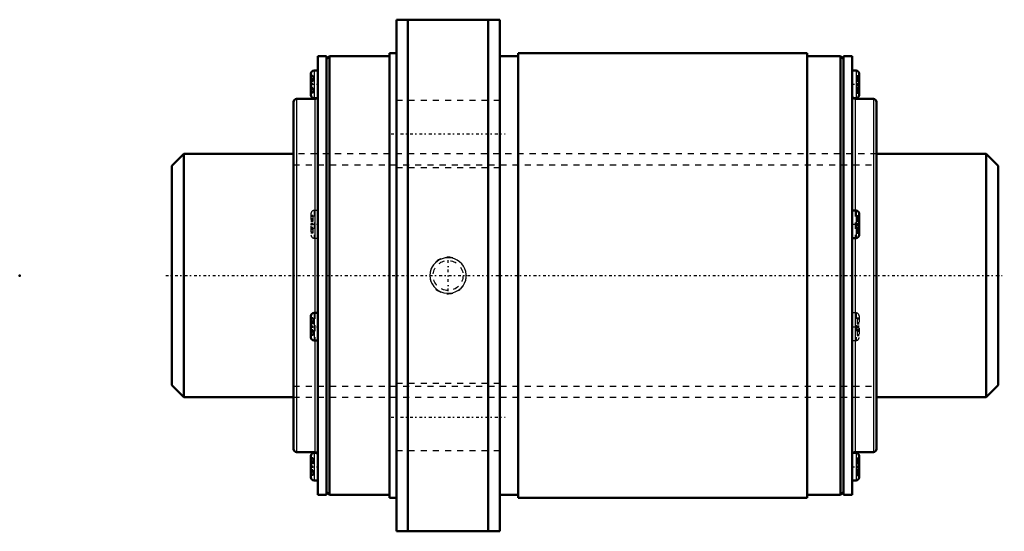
# Model space of a CAD drawing. Header units: millimetres. Extents: x -25 to 137, y -42 to 42.
import ezdxf

# ---------------------------------------------------------------- set-up
doc = ezdxf.new("R2010")
doc.units = ezdxf.units.MM
doc.linetypes.add('Center', pattern=[1.5, 0.45, -0.5, 0.05, -0.5])
doc.linetypes.add('Dashed', pattern=[2, 1, -1])
for name, color, linetype, lineweight in [('2d ConnectionPoints', 7, 'Continuous', 50), ('AM_0', 7, 'Continuous', 50), ('AM_4', 3, 'Continuous', 25), ('AM_5', 3, 'Continuous', 25), ('AM_7', 7, 'Center', 25), ('AM_9', 6, 'Dashed', 25)]:
    doc.layers.add(name, color=color, linetype=linetype, lineweight=lineweight)

# ---------------------------------------------------------------- blocks, each defined once
blk = doc.blocks.new('1_BLK4040_3_6ZZ_Nut_0_in_BLK4040_3_6ZZ_135_8LC7T_000_4')
at = {"layer": 'AM_0'}
for p, q in [((53.9, 42), (36.9, 42)), ((36.9, 42), (36.9, -42)), ((38.8, 42), (38.8, -42)), ((52, 42), (52, -42)), ((53.9, 42), (53.9, -42)), ((24, 36), (24, -36)), ((25.4, 36), (24, 36)), ((25.4, 36), (25.4, -36)), ((25.9, 36), (25.4, 35.5)), ((25.9, 36), (25.9, -36)), ((35.75, 36), (25.9, 36)), ((35.75, 36.5), (35.75, -36.5)), ((36.9, 36.5), (35.75, 36.5)), ((56.9, 36), (53.9, 36)), ((56.9, 36.5), (56.9, -36.5)), ((104.4, 36.5), (56.9, 36.5)), ((104.4, 36.5), (104.4, -36.5)), ((109.9, 36), (104.4, 36)), ((109.9, 36), (109.9, -36)), ((110.4, 35.5), (109.9, 36)), ((110.4, 36), (110.4, -36)), ((111.8, 36), (110.4, 36)), ((111.8, 36), (111.8, -36)), ((22.87, 33.16), (22.87, 29.62)), ((24, 33.66), (23.37, 33.66)), ((112.43, 33.66), (111.8, 33.66)), ((112.93, 33.16), (112.93, 29.62)), ((20, 28.5), (20, -28.5)), ((23.5, 29), (20.5, 29)), ((23.37, 29.12), (24, 29.12)), ((111.97, 29.12), (112.43, 29.12)), ((115.3, 29), (112.3, 29)), ((115.8, 28.5), (115.8, -28.5)), ((112.43, 10.68), (111.8, 10.68)), ((112.93, 10.18), (112.93, 6.64)), ((111.8, 6.14), (112.43, 6.14)), ((24, -6.14), (23.37, -6.14)), ((22.87, -6.64), (22.87, -10.18)), ((23.37, -10.68), (24, -10.68)), ((20.5, -29), (23.5, -29)), ((23.83, -29.12), (23.37, -29.12)), ((112.43, -29.12), (111.8, -29.12)), ((112.3, -29), (115.3, -29)), ((22.87, -29.62), (22.87, -33.16)), ((112.93, -29.62), (112.93, -33.16)), ((23.37, -33.66), (24, -33.66)), ((111.8, -33.66), (112.43, -33.66)), ((25.4, -35.5), (25.9, -36)), ((109.9, -36), (110.4, -35.5)), ((24, -36), (25.4, -36)), ((25.9, -36), (35.75, -36)), ((35.75, -36.5), (36.9, -36.5)), ((53.9, -36), (56.9, -36)), ((56.9, -36.5), (104.4, -36.5)), ((104.4, -36), (109.9, -36)), ((110.4, -36), (111.8, -36)), ((36.9, -42), (53.9, -42))]:
    blk.add_line(p, q, dxfattribs=at)
for centre, start, end in [((23.37, 33.16), 90, 180), ((112.43, 33.16), 360, 90), ((23.37, 29.62), 180, 270), ((112.3, 29.5), 180, 270), ((112.43, 29.62), 270, 0), ((20.5, 28.5), 90, 180), ((23.5, 29.5), 270, 310.9902), ((115.3, 28.5), 360, 90), ((112.43, 10.18), 360, 90), ((112.43, 6.64), 270, 0), ((23.37, -6.64), 90, 180), ((23.37, -10.18), 180, 270), ((20.5, -28.5), 180, 270), ((23.37, -29.62), 90, 180), ((23.5, -29.5), 0, 90), ((112.3, -29.5), 90, 130.9902), ((112.43, -29.62), 360, 90), ((115.3, -28.5), 270, 0), ((23.37, -33.16), 180, 270), ((112.43, -33.16), 270, 0)]:
    blk.add_arc(centre, 0.5, start, end, dxfattribs=at)
at = {"layer": 'AM_4'}
for p, q in [((23.37, 33.66), (23.37, 29.12)), ((112.43, 33.66), (112.43, 29.12)), ((20.5, 29), (20.5, -29)), ((23.5, 29), (23.5, -6.14)), ((112.3, 29), (112.3, 10.68)), ((115.3, 29), (115.3, -29)), ((112.43, 10.68), (112.43, 6.14)), ((112.3, 6.14), (112.3, -29)), ((23.37, -6.14), (23.37, -10.68)), ((23.5, -10.68), (23.5, -29)), ((23.37, -29.12), (23.37, -33.66)), ((112.43, -29.12), (112.43, -33.66))]:
    blk.add_line(p, q, dxfattribs=at)
at = {"layer": 'AM_5', "linetype": 'Dashed'}
blk.add_arc((45.4, 0), 3, 75, 15, dxfattribs=at)
at = {"layer": 'AM_7'}
for p, q in [((22.81, 31.39), (24.06, 31.39)), ((111.74, 31.39), (112.99, 31.39)), ((36.05, 23.25), (54.75, 23.25)), ((22.81, 8.41), (24.06, 8.41)), ((111.74, 8.41), (112.99, 8.41)), ((45.4, -2.58), (45.4, 2.58)), ((22.81, -8.41), (24.06, -8.41)), ((111.74, -8.41), (112.99, -8.41)), ((36.05, -23.25), (54.75, -23.25)), ((22.81, -31.39), (24.06, -31.39)), ((111.74, -31.39), (112.99, -31.39))]:
    blk.add_line(p, q, dxfattribs=at)
at = {"layer": 'AM_9'}
for p, q in [((23.17, 32.83), (22.87, 32.83)), ((23.17, 32.66), (22.87, 32.66)), ((23.17, 32.83), (23.17, 29.95)), ((112.63, 32.83), (112.93, 32.83)), ((112.63, 32.83), (112.63, 29.95)), ((112.63, 32.66), (112.93, 32.66)), ((23.17, 32.28), (22.87, 32.28)), ((23.17, 32.11), (22.87, 32.11)), ((23.17, 32.07), (22.87, 32.07)), ((23.17, 31.93), (22.87, 31.93)), ((22.87, 31.91), (23.17, 31.91)), ((23.17, 31.5), (22.87, 31.5)), ((23.17, 31.44), (22.87, 31.44)), ((23.17, 31.35), (22.87, 31.35)), ((23.17, 31.29), (22.87, 31.29)), ((23.17, 30.88), (22.87, 30.88)), ((23.17, 30.86), (22.87, 30.86)), ((112.63, 32.12), (112.93, 32.12)), ((112.63, 32.07), (112.93, 32.07)), ((112.63, 31.94), (112.93, 31.94)), ((112.63, 31.88), (112.93, 31.88)), ((112.63, 31.87), (112.93, 31.87)), ((112.63, 31.54), (112.93, 31.54)), ((112.63, 31.44), (112.93, 31.44)), ((112.63, 31.35), (112.93, 31.35)), ((112.63, 31.24), (112.93, 31.24)), ((112.93, 30.91), (112.63, 30.91)), ((112.63, 30.9), (112.93, 30.9)), ((112.63, 30.84), (112.93, 30.84)), ((23.17, 30.71), (22.87, 30.71)), ((23.17, 30.68), (22.87, 30.68)), ((23.17, 30.51), (22.87, 30.51)), ((23.17, 30.13), (22.87, 30.13)), ((23.17, 29.95), (22.87, 29.95)), ((112.63, 30.71), (112.93, 30.71)), ((112.63, 30.67), (112.93, 30.67)), ((112.63, 30.13), (112.93, 30.13)), ((112.63, 29.95), (112.93, 29.95)), ((53.9, 28.75), (36.9, 28.75)), ((111.8, 29.12), (111.97, 29.12)), ((115.8, 20), (20, 20)), ((36.9, 17.75), (53.9, 17.75)), ((22.87, 10.18), (22.87, 6.64)), ((23.17, 9.85), (22.87, 9.85)), ((23.17, 9.85), (23.17, 6.97)), ((23.37, 10.68), (23.37, 6.14)), ((24, 10.68), (23.37, 10.68)), ((112.3, 10.68), (112.3, 6.14)), ((112.63, 9.85), (112.93, 9.85)), ((112.63, 9.85), (112.63, 6.97)), ((23.17, 9.68), (22.87, 9.68)), ((23.17, 9.3), (22.87, 9.3)), ((23.17, 9.13), (22.87, 9.13)), ((23.17, 9.09), (22.87, 9.09)), ((23.17, 8.95), (22.87, 8.95)), ((22.87, 8.93), (23.17, 8.93)), ((23.17, 8.52), (22.87, 8.52)), ((23.17, 8.46), (22.87, 8.46)), ((23.17, 8.37), (22.87, 8.37)), ((23.17, 8.31), (22.87, 8.31)), ((112.63, 9.68), (112.93, 9.68)), ((112.63, 9.13), (112.93, 9.13)), ((112.63, 9.09), (112.93, 9.09)), ((112.63, 8.96), (112.93, 8.96)), ((112.63, 8.9), (112.93, 8.9)), ((112.63, 8.89), (112.93, 8.89)), ((112.63, 8.56), (112.93, 8.56)), ((112.63, 8.46), (112.93, 8.46)), ((112.63, 8.37), (112.93, 8.37)), ((112.63, 8.26), (112.93, 8.26)), ((23.17, 7.9), (22.87, 7.9)), ((23.17, 7.88), (22.87, 7.88)), ((23.17, 7.73), (22.87, 7.73)), ((23.17, 7.7), (22.87, 7.7)), ((23.17, 7.52), (22.87, 7.52)), ((23.17, 7.14), (22.87, 7.14)), ((23.17, 6.97), (22.87, 6.97)), ((112.93, 7.93), (112.63, 7.93)), ((112.63, 7.92), (112.93, 7.92)), ((112.63, 7.86), (112.93, 7.86)), ((112.63, 7.73), (112.93, 7.73)), ((112.63, 7.69), (112.93, 7.69)), ((112.63, 7.14), (112.93, 7.14)), ((112.63, 6.97), (112.93, 6.97)), ((23.37, 6.14), (24, 6.14)), ((23.5, -6.14), (23.5, -10.68)), ((112.43, -6.14), (111.8, -6.14)), ((112.43, -6.14), (112.43, -10.68)), ((23.17, -6.97), (22.87, -6.97)), ((23.17, -7.14), (22.87, -7.14)), ((23.17, -7.52), (22.87, -7.52)), ((23.17, -7.7), (22.87, -7.7)), ((23.17, -7.73), (22.87, -7.73)), ((23.17, -7.88), (22.87, -7.88)), ((22.87, -7.9), (23.17, -7.9)), ((23.17, -6.97), (23.17, -9.85)), ((112.63, -6.97), (112.93, -6.97)), ((112.63, -6.97), (112.63, -9.85)), ((112.63, -7.14), (112.93, -7.14)), ((112.63, -7.69), (112.93, -7.69)), ((112.63, -7.73), (112.93, -7.73)), ((112.63, -7.86), (112.93, -7.86)), ((112.63, -7.92), (112.93, -7.92)), ((112.63, -7.93), (112.93, -7.93)), ((112.93, -6.64), (112.93, -10.18)), ((23.17, -8.31), (22.87, -8.31)), ((23.17, -8.37), (22.87, -8.37)), ((23.17, -8.46), (22.87, -8.46)), ((23.17, -8.52), (22.87, -8.52)), ((23.17, -8.93), (22.87, -8.93)), ((23.17, -8.95), (22.87, -8.95)), ((23.17, -9.09), (22.87, -9.09)), ((23.17, -9.13), (22.87, -9.13)), ((23.17, -9.3), (22.87, -9.3)), ((23.17, -9.68), (22.87, -9.68)), ((112.63, -8.26), (112.93, -8.26)), ((112.63, -8.37), (112.93, -8.37)), ((112.63, -8.46), (112.93, -8.46)), ((112.63, -8.56), (112.93, -8.56)), ((112.93, -8.89), (112.63, -8.89)), ((112.63, -8.9), (112.93, -8.9)), ((112.63, -8.96), (112.93, -8.96)), ((112.63, -9.09), (112.93, -9.09)), ((112.63, -9.13), (112.93, -9.13)), ((112.63, -9.68), (112.93, -9.68)), ((23.17, -9.85), (22.87, -9.85)), ((111.8, -10.68), (112.43, -10.68)), ((112.63, -9.85), (112.93, -9.85)), ((53.9, -17.75), (36.9, -17.75)), ((20, -20), (115.8, -20)), ((24, -29.12), (23.83, -29.12)), ((36.9, -28.75), (53.9, -28.75)), ((23.17, -29.95), (22.87, -29.95)), ((23.17, -30.13), (22.87, -30.13)), ((23.17, -30.51), (22.87, -30.51)), ((23.17, -30.68), (22.87, -30.68)), ((23.17, -30.71), (22.87, -30.71)), ((23.17, -29.95), (23.17, -32.83)), ((112.63, -29.95), (112.93, -29.95)), ((112.63, -29.95), (112.63, -32.83)), ((112.63, -30.13), (112.93, -30.13)), ((112.63, -30.67), (112.93, -30.67)), ((112.63, -30.71), (112.93, -30.71)), ((23.17, -30.86), (22.87, -30.86)), ((22.87, -30.88), (23.17, -30.88)), ((23.17, -31.29), (22.87, -31.29)), ((23.17, -31.35), (22.87, -31.35)), ((23.17, -31.44), (22.87, -31.44)), ((23.17, -31.5), (22.87, -31.5)), ((23.17, -31.91), (22.87, -31.91)), ((23.17, -31.93), (22.87, -31.93)), ((23.17, -32.07), (22.87, -32.07)), ((23.17, -32.11), (22.87, -32.11)), ((23.17, -32.28), (22.87, -32.28)), ((112.63, -30.84), (112.93, -30.84)), ((112.63, -30.9), (112.93, -30.9)), ((112.63, -30.91), (112.93, -30.91)), ((112.63, -31.24), (112.93, -31.24)), ((112.63, -31.35), (112.93, -31.35)), ((112.63, -31.44), (112.93, -31.44)), ((112.63, -31.54), (112.93, -31.54)), ((112.93, -31.87), (112.63, -31.87)), ((112.63, -31.88), (112.93, -31.88)), ((112.63, -31.94), (112.93, -31.94)), ((112.63, -32.07), (112.93, -32.07)), ((112.63, -32.12), (112.93, -32.12)), ((23.17, -32.66), (22.87, -32.66)), ((23.17, -32.83), (22.87, -32.83)), ((112.63, -32.66), (112.93, -32.66)), ((112.63, -32.83), (112.93, -32.83))]:
    blk.add_line(p, q, dxfattribs=at)
blk.add_lwpolyline([(43.31, 2.09), (43.01, 1.77), (42.77, 1.4), (42.56, 0.95), (42.44, 0.47), (42.4, -0.01), (42.44, -0.49), (42.57, -0.96), (42.76, -1.39), (43.03, -1.8), (43.36, -2.15), (43.76, -2.45), (44.2, -2.68), (44.68, -2.84), (45.18, -2.92), (45.69, -2.91), (46.2, -2.82), (46.69, -2.64), (47.13, -2.39), (47.53, -2.06), (47.86, -1.67), (48.12, -1.24), (48.29, -0.77), (48.38, -0.3), (48.39, 0.19), (48.32, 0.67), (48.17, 1.12), (47.94, 1.55), (47.65, 1.93), (47.29, 2.27), (46.89, 2.54), (46.43, 2.75), (45.94, 2.88), (45.43, 2.92), (44.92, 2.89), (44.42, 2.76), (43.94, 2.56), (43.31, 2.09)], dxfattribs=at)
blk.add_circle((45.4, 0), 2.46, dxfattribs=at)
for centre, start, end in [((23.5, 29.5), 310.9902, 0), ((23.37, 10.18), 90, 180), ((23.37, 6.64), 180, 270), ((112.43, -6.64), 360, 90), ((112.43, -10.18), 270, 0), ((112.3, -29.5), 130.9902, 180)]:
    blk.add_arc(centre, 0.5, start, end, dxfattribs=at)
blk = doc.blocks.new('2_BLK4040_3_60ZZ0_Shaft_0_in_BLK4040_3_6ZZ_135_8LC7T_000_4')
at = {"layer": 'AM_0'}
for p, q in [((2, 20), (0, 18)), ((2, 20), (2, -20)), ((20, 20), (2, 20)), ((133.8, 20), (115.8, 20)), ((135.8, 18), (133.8, 20)), ((133.8, 20), (133.8, -20)), ((0, 18), (0, -18)), ((135.8, 18), (135.8, -18)), ((0, -18), (2, -20)), ((133.8, -20), (135.8, -18)), ((2, -20), (20, -20)), ((115.8, -20), (133.8, -20))]:
    blk.add_line(p, q, dxfattribs=at)
at = {"layer": 'AM_5', "linetype": 'Dashed'}
for p, q in [((20, 18.1595), (115.8, 18.1595)), ((20, -18.1595), (115.8, -18.1595))]:
    blk.add_line(p, q, dxfattribs=at)
at = {"layer": 'AM_7'}
blk.add_line((-1, 0), (136.8, 0), dxfattribs=at)
at = {"layer": 'AM_9'}
for p, q in [((115.8, 20), (20, 20)), ((20, -20), (115.8, -20))]:
    blk.add_line(p, q, dxfattribs=at)

msp = doc.modelspace()

# ---------------------------------------------------------------- linework, layer by layer
at = {"layer": '2d ConnectionPoints'}
for p in [(-25, 0), (0, 0), (135.8, 0)]:
    msp.add_point(p, dxfattribs=at)

# ---------------------------------------------------------------- block references
for name in ['1_BLK4040_3_6ZZ_Nut_0_in_BLK4040_3_6ZZ_135_8LC7T_000_4', '2_BLK4040_3_60ZZ0_Shaft_0_in_BLK4040_3_6ZZ_135_8LC7T_000_4']:
    msp.add_blockref(name, (0, 0))

doc.saveas('drawing.dxf')
